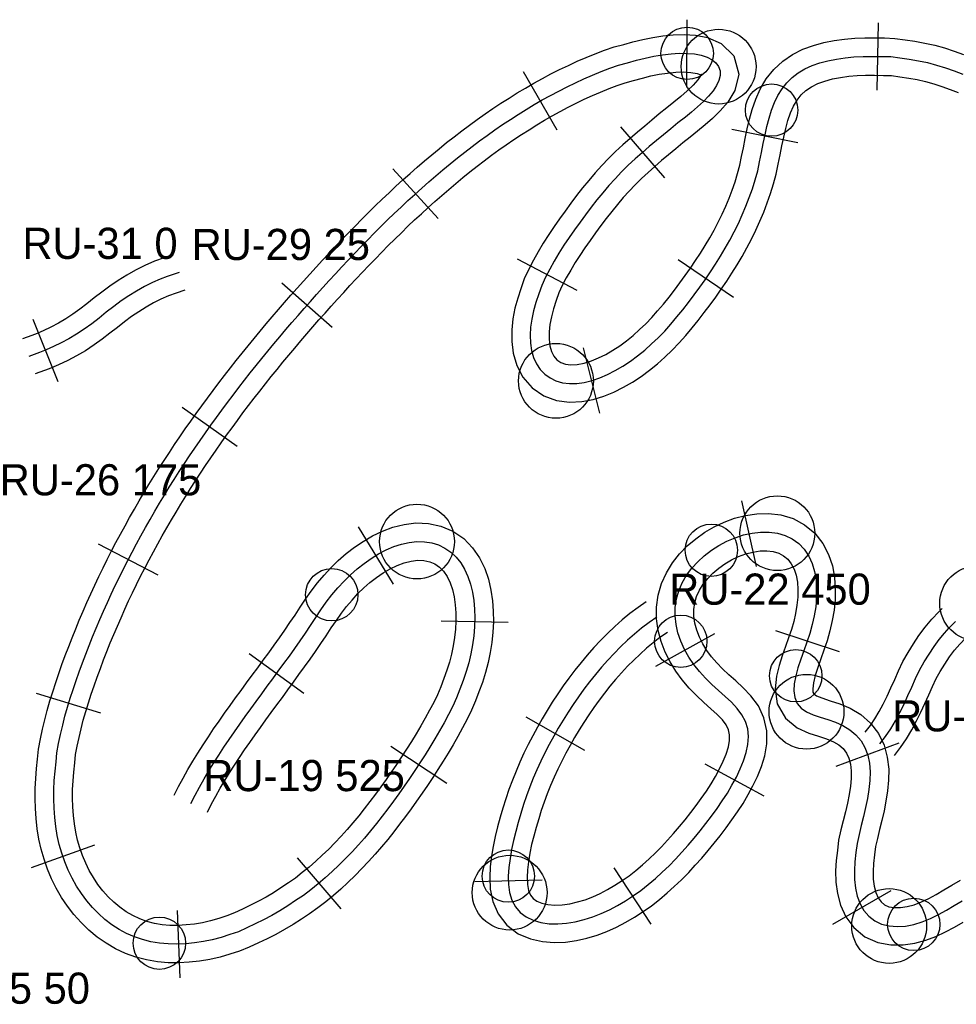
# Model space of a CAD drawing. Header units: millimetres. Extents: x 0 to 1548, y -121 to 1849.
# Tile 5 of 22: x 279 to 429, y 731 to 890. Entities that reach past the tile are written whole.
import ezdxf

# ---------------------------------------------------------------- set-up
doc = ezdxf.new("R2010")
doc.units = ezdxf.units.MM
for name, color, linetype in [('BEND_TIGHT', 4, 'Continuous'), ('CUT_25', 2, 'Continuous'), ('JOINT', 6, 'Continuous'), ('NEON_LOGO', 1, 'Continuous'), ('NOTES', 7, 'Continuous'), ('TUBE_6MM', 9, 'Continuous')]:
    doc.layers.add(name, color=color, linetype=linetype)

msp = doc.modelspace()

# ---------------------------------------------------------------- linework, layer by layer
at = {"layer": 'BEND_TIGHT'}
for centre in [(386.19, 884.1), (399.74, 874.99), (390.07, 804.35), (329.18, 797.21), (385.17, 789.75), (403.61, 784.2), (357.5, 752.05), (422.55, 744.31), (301.52, 741.29)]:
    msp.add_circle(centre, 4.2, dxfattribs=at)
at = {"layer": 'CUT_25'}
for p, q in [((386.14, 878.7), (386.18, 889.5)), ((416.65, 878.19), (416.87, 888.99)), ((365.35, 871.77), (359.95, 881.12)), ((375.5, 872.29), (382.53, 864.1)), ((403.94, 869.75), (393.36, 871.9)), ((346.23, 857.57), (339, 865.59)), ((358.91, 851.1), (368.49, 846.1)), ((393.65, 844.9), (384.73, 850.98)), ((329.24, 840.09), (321.15, 847.24)), ((281.21, 841.45), (285.21, 831.42)), ((372.17, 826.36), (369.58, 836.84)), ((313.99, 821.03), (305.18, 827.28)), ((397.31, 801.74), (394.95, 812.28)), ((339.09, 798.91), (333.44, 808.11)), ((301.31, 800.37), (291.73, 805.35)), ((346.71, 793.05), (357.5, 792.82)), ((390.55, 790.95), (381.13, 785.67)), ((400.34, 791.47), (410.6, 788.1)), ((324.67, 781.34), (315.95, 787.72)), ((292.15, 778.21), (281.82, 781.36)), ((360.33, 777.6), (369.72, 772.26)), ((338.63, 772.93), (347.65, 766.99)), ((410.07, 769.68), (420.2, 773.42)), ((398.57, 764.9), (389.07, 770.03)), ((291.14, 757), (280.96, 753.39)), ((323.6, 755.01), (330.61, 746.8)), ((380.41, 744.34), (374.47, 753.36)), ((352.12, 751.21), (362.92, 751.44)), ((409.56, 744.35), (418.93, 749.73)), ((304.35, 746.53), (304.79, 735.74))]:
    msp.add_line(p, q, dxfattribs=at)
at = {"layer": 'JOINT'}
for centre in [(391.24, 881.97), (365.14, 831.54), (400.66, 807.09), (342.85, 805.75), (432.71, 795.82), (405.34, 778.43), (357.71, 749.4), (418.6, 744.05)]:
    msp.add_circle(centre, 6, dxfattribs=at)
at = {"layer": 'NEON_LOGO'}
for points in [[(306.57, 763.69), (307.25, 765.02), (307.96, 766.34), (308.7, 767.65), (309.46, 768.94), (310.25, 770.22), (311.05, 771.49), (311.88, 772.74), (312.71, 773.98), (313.56, 775.22), (314.42, 776.45), (315.29, 777.67), (316.17, 778.89), (317.06, 780.1), (317.94, 781.31), (318.83, 782.52), (319.72, 783.73), (320.6, 784.94), (321.49, 786.15), (322.37, 787.37), (323.24, 788.59), (324.1, 789.82), (324.95, 791.05), (325.78, 792.3), (326.6, 793.55), (327.44, 794.79), (328.29, 796.01), (329.18, 797.21), (330.17, 798.3), (331.15, 799.39), (332.17, 800.42), (333.24, 801.39), (334.37, 802.24), (335.52, 803.05), (336.7, 803.78), (337.91, 804.41), (339.14, 804.94), (340.38, 805.34), (341.62, 805.62), (342.85, 805.75), (344.05, 805.72), (345.21, 805.55), (346.31, 805.21), (347.34, 804.71), (348.28, 804.06), (349.12, 803.26), (349.86, 802.33), (350.49, 801.29), (351.01, 800.15), (351.43, 798.92), (351.74, 797.63), (351.95, 796.28), (352.08, 794.9), (352.12, 793.49), (352.09, 792.06), (351.96, 790.63), (351.76, 789.18), (351.49, 787.74), (351.18, 786.3), (350.76, 784.88), (350.28, 783.47), (349.74, 782.08), (349.21, 780.68), (348.59, 779.32), (347.91, 777.98), (347.2, 776.66), (346.46, 775.35), (345.71, 774.06), (344.93, 772.77), (344.14, 771.5), (343.33, 770.24), (342.5, 768.99), (341.66, 767.74), (340.81, 766.51), (339.95, 765.28), (339.08, 764.06), (338.18, 762.85), (337.28, 761.66), (336.35, 760.48), (335.4, 759.32), (334.43, 758.17), (333.44, 757.05), (332.43, 755.94), (331.39, 754.86), (330.32, 753.8), (329.23, 752.77), (328.12, 751.77), (326.98, 750.8), (325.81, 749.85), (324.62, 748.94), (323.37, 748.12), (322.12, 747.29), (320.86, 746.49), (319.57, 745.74), (318.24, 745.06), (316.91, 744.39), (315.55, 743.77), (314.21, 743.13), (312.81, 742.67), (311.41, 742.22), (310, 741.84), (308.58, 741.54), (307.16, 741.33), (305.74, 741.18), (304.32, 741.13), (302.91, 741.16), (301.52, 741.29), (300.16, 741.52), (298.82, 741.86), (297.52, 742.3), (296.26, 742.85), (295.05, 743.5), (293.89, 744.25), (292.79, 745.09), (291.75, 746.03), (290.77, 747.03), (289.86, 748.11), (289.02, 749.25), (288.23, 750.45), (287.53, 751.7), (286.9, 753), (286.35, 754.34), (285.86, 755.72), (285.47, 757.12), (285.15, 758.56), (284.91, 760.01), (284.76, 761.48), (284.66, 762.95), (284.61, 764.43), (284.59, 765.92), (284.67, 767.41), (284.79, 768.89), (284.95, 770.37), (285.08, 771.86), (285.36, 773.33), (285.67, 774.8), (286.02, 776.26), (286.38, 777.71), (286.79, 779.16), (287.23, 780.59), (287.69, 782.02), (288.17, 783.44), (288.67, 784.85), (289.18, 786.26), (289.71, 787.67), (290.25, 789.07), (290.81, 790.46), (291.38, 791.84), (291.97, 793.23), (292.57, 794.6), (293.18, 795.97), (293.81, 797.33), (294.45, 798.69), (295.1, 800.04), (295.77, 801.38), (296.45, 802.72), (297.14, 804.05), (297.84, 805.38), (298.56, 806.69), (299.29, 808.01), (300.03, 809.31), (300.78, 810.61), (301.55, 811.9), (302.32, 813.18), (303.11, 814.46), (303.91, 815.73), (304.71, 816.99), (305.53, 818.25), (306.36, 819.5), (307.2, 820.74), (308.05, 821.98), (308.91, 823.21), (309.78, 824.43), (310.66, 825.65), (311.54, 826.86), (312.44, 828.06), (313.34, 829.26), (314.25, 830.45), (315.17, 831.64), (316.1, 832.81), (317.03, 833.99), (317.98, 835.15), (318.93, 836.32), (319.88, 837.47), (320.85, 838.62), (321.82, 839.77), (322.79, 840.9), (323.77, 842.04), (324.76, 843.17), (325.75, 844.29), (326.75, 845.41), (327.76, 846.53), (328.77, 847.63), (329.78, 848.74), (330.8, 849.84), (331.83, 850.93), (332.86, 852.02), (333.9, 853.1), (334.95, 854.18), (336, 855.24), (337.06, 856.3), (338.13, 857.36), (339.21, 858.4), (340.3, 859.43), (341.39, 860.46), (342.5, 861.47), (343.61, 862.48), (344.73, 863.47), (345.87, 864.45), (347.01, 865.42), (348.17, 866.38), (349.34, 867.32), (350.51, 868.25), (351.7, 869.16), (352.9, 870.06), (354.12, 870.94), (355.34, 871.81), (356.58, 872.66), (357.83, 873.49), (359.09, 874.3), (360.36, 875.09), (361.65, 875.87), (362.95, 876.62), (364.26, 877.34), (365.58, 878.05), (366.92, 878.73), (368.27, 879.39), (369.63, 880.02), (371.01, 880.6), (372.39, 881.17), (373.79, 881.71), (375.2, 882.22), (376.63, 882.59), (378.05, 882.99), (379.46, 883.35), (380.87, 883.65), (382.25, 883.87), (383.61, 884.03), (384.93, 884.11), (386.19, 884.1), (387.37, 884), (388.44, 883.8), (389.39, 883.49), (390.19, 883.08), (390.81, 882.57), (391.24, 881.97), (391.46, 881.28), (391.48, 880.54), (391.29, 879.76), (390.91, 878.94), (390.35, 878.1), (389.64, 877.25), (388.8, 876.4), (387.87, 875.54), (386.87, 874.68), (385.91, 873.87), (384.72, 872.95), (383.56, 872.01), (382.41, 871.05), (381.25, 870.09), (380.1, 869.13), (378.96, 868.15), (377.84, 867.15), (376.75, 866.13), (375.68, 865.07), (374.65, 863.98), (373.64, 862.87), (372.67, 861.73), (371.72, 860.57), (370.79, 859.39), (369.88, 858.2), (369, 856.99), (368.14, 855.76), (367.28, 854.53), (366.43, 853.29), (365.61, 852.04), (364.88, 850.75), (364.15, 849.46), (363.47, 848.16), (362.85, 846.83), (362.39, 845.48), (361.93, 844.14), (361.55, 842.8), (361.26, 841.46), (361.07, 840.14), (361, 838.85), (361.05, 837.59), (361.24, 836.4), (361.56, 835.29), (362.02, 834.27), (362.62, 833.38), (363.34, 832.61), (364.19, 832), (365.14, 831.54), (366.18, 831.24), (367.3, 831.11), (368.48, 831.13), (369.69, 831.3), (370.93, 831.61), (372.17, 832.04), (373.42, 832.57), (374.66, 833.2), (375.88, 833.91), (377.08, 834.69), (378.24, 835.55), (379.38, 836.48), (380.48, 837.46), (381.56, 838.46), (382.59, 839.54), (383.59, 840.66), (384.56, 841.8), (385.51, 842.95), (386.43, 844.14), (387.33, 845.34), (388.21, 846.55), (389.08, 847.77), (389.92, 849.01), (390.75, 850.27), (391.54, 851.54), (392.31, 852.83), (393.04, 854.13), (393.75, 855.46), (394.41, 856.8), (395.04, 858.17), (395.62, 859.55), (396.16, 860.95), (396.66, 862.36), (397.11, 863.79), (397.51, 865.24), (397.82, 866.7), (398.13, 868.17), (398.4, 869.62), (398.68, 871), (398.99, 872.37), (399.34, 873.71), (399.74, 874.99), (400.21, 876.21), (400.76, 877.36), (401.41, 878.41), (402.17, 879.37), (403.04, 880.22), (404.01, 880.96), (405.08, 881.6), (406.24, 882.13), (407.48, 882.56), (408.78, 882.9), (410.14, 883.17), (411.53, 883.37), (412.95, 883.54), (414.41, 883.59), (415.88, 883.61), (417.36, 883.58), (418.85, 883.57), (420.33, 883.36), (421.81, 883.16), (423.28, 882.91), (424.75, 882.61), (426.19, 882.22), (427.62, 881.78), (429.03, 881.27), (430.44, 880.75)], [(304.69, 848.93), (302.79, 848.31), (301.65, 847.88), (300.4, 847.33), (299.13, 846.67), (297.87, 845.96), (296.62, 845.17), (295.39, 844.36), (294.19, 843.47), (293.01, 842.55), (291.84, 841.62), (290.66, 840.71), (289.46, 839.84), (288.24, 839.02), (286.99, 838.3), (285.76, 837.63), (284.54, 837.03), (283.36, 836.5), (282.31, 836.08), (280.58, 835.46)], [(381.31, 793.61), (380.07, 792.76), (378.88, 791.85), (377.72, 790.9), (376.6, 789.9), (375.51, 788.87), (374.46, 787.8), (373.44, 786.71), (372.44, 785.58), (371.48, 784.43), (370.55, 783.26), (369.64, 782.06), (368.76, 780.85), (367.91, 779.61), (367.09, 778.36), (366.29, 777.09), (365.52, 775.8), (364.78, 774.5), (364.06, 773.18), (363.38, 771.84), (362.72, 770.5), (362.1, 769.13), (361.51, 767.75), (360.95, 766.36), (360.43, 764.95), (359.94, 763.54), (359.51, 762.1), (359.08, 760.67), (358.68, 759.22), (358.32, 757.78), (358.03, 756.33), (357.78, 754.88), (357.59, 753.45), (357.5, 752.05), (357.53, 750.69), (357.71, 749.4), (358.08, 748.21), (358.65, 747.15), (359.42, 746.24), (360.38, 745.52), (361.49, 744.97), (362.73, 744.61), (364.05, 744.42), (365.43, 744.39), (366.83, 744.49), (368.24, 744.72), (369.65, 745.07), (371.04, 745.51), (372.4, 746.04), (373.74, 746.64), (375.04, 747.35), (376.32, 748.11), (377.56, 748.93), (378.78, 749.77), (379.95, 750.7), (381.09, 751.67), (382.19, 752.68), (383.3, 753.69), (384.34, 754.77), (385.35, 755.88), (386.34, 757.01), (387.31, 758.15), (388.26, 759.31), (389.2, 760.48), (390.12, 761.67), (390.98, 762.89), (391.83, 764.12), (392.66, 765.37), (393.38, 766.66), (394.08, 767.95), (394.71, 769.26), (395.25, 770.57), (395.68, 771.89), (395.95, 773.19), (396.04, 774.47), (395.91, 775.7), (395.56, 776.86), (394.98, 777.96), (394.21, 778.98), (393.29, 779.95), (392.28, 780.88), (391.22, 781.82), (390.16, 782.78), (389.13, 783.8), (388.16, 784.87), (387.27, 786), (386.46, 787.2), (385.76, 788.45), (385.17, 789.75), (384.72, 791.08), (384.41, 792.44), (384.25, 793.82), (384.28, 795.19), (384.48, 796.54), (384.86, 797.86), (385.4, 799.12), (386.1, 800.33), (386.93, 801.46), (387.88, 802.51), (388.94, 803.48), (390.07, 804.35), (391.28, 805.13), (392.55, 805.8), (393.87, 806.36), (395.22, 806.81), (396.6, 807.11), (397.97, 807.27), (399.34, 807.27), (400.66, 807.09), (401.91, 806.73), (403.06, 806.17), (404.09, 805.42), (404.97, 804.5), (405.69, 803.42), (406.24, 802.22), (406.63, 800.93), (406.87, 799.56), (406.97, 798.16), (406.94, 796.72), (406.81, 795.28), (406.57, 793.84), (406.26, 792.41), (405.86, 790.99), (405.4, 789.59), (404.91, 788.21), (404.42, 786.85), (403.97, 785.5), (403.61, 784.2), (403.37, 782.94), (403.31, 781.77), (403.46, 780.7), (403.85, 779.78), (404.48, 779.03), (405.34, 778.43), (406.38, 777.96), (407.54, 777.57), (408.76, 777.18), (410, 776.75), (411.19, 776.21), (412.29, 775.55), (413.27, 774.73), (414.09, 773.77), (414.72, 772.67), (415.17, 771.46), (415.44, 770.16), (415.54, 768.79), (415.5, 767.39), (415.35, 765.96), (415.12, 764.53), (414.82, 763.08), (414.5, 761.64), (414.13, 760.19), (413.78, 758.74), (413.44, 757.29), (413.27, 755.83), (413.1, 754.37), (413.01, 752.93), (413.03, 751.51), (413.18, 750.13), (413.47, 748.82), (413.92, 747.61), (414.54, 746.52), (415.34, 745.6), (416.3, 744.87), (417.39, 744.35), (418.6, 744.05), (419.88, 743.95), (421.21, 744.04), (422.55, 744.31), (423.89, 744.72), (425.22, 745.25), (426.52, 745.88), (427.8, 746.58), (429.05, 747.33), (430.3, 748.08)], [(417.08, 773.28), (418.01, 774.46), (418.85, 775.7), (419.62, 776.98), (420.32, 778.31), (420.98, 779.66), (421.61, 781.02), (422.23, 782.39), (422.84, 783.75), (423.48, 785.11), (424.21, 786.42), (425, 787.67), (425.8, 788.89), (426.63, 790.02), (427.46, 791.04), (428.23, 791.88), (429.26, 792.94)]]:
    msp.add_lwpolyline(points, dxfattribs=at)
at = {"layer": 'TUBE_6MM'}
for points in [[(303.9, 765.05), (304.59, 766.42), (305.34, 767.79), (306.1, 769.15), (306.89, 770.49), (307.71, 771.81), (308.53, 773.11), (309.38, 774.4), (310.23, 775.67), (311.1, 776.93), (311.97, 778.18), (312.86, 779.42), (313.74, 780.65), (314.63, 781.87), (315.52, 783.08), (316.41, 784.29), (317.3, 785.5), (318.18, 786.71), (319.06, 787.91), (319.93, 789.11), (320.79, 790.32), (321.63, 791.53), (322.46, 792.74), (323.28, 793.96), (324.11, 795.21), (324.97, 796.49), (325.87, 797.78), (326.88, 799.13), (327.98, 800.35), (329.04, 801.52), (330.22, 802.7), (331.5, 803.83), (332.85, 804.84), (334.24, 805.78), (335.72, 806.65), (337.3, 807.41), (338.99, 808.04), (340.77, 808.5), (342.69, 808.74), (344.69, 808.66), (346.68, 808.23), (348.6, 807.43), (350.34, 806.23), (351.76, 804.76), (352.87, 803.15), (353.71, 801.45), (354.32, 799.7), (354.72, 797.96), (354.97, 796.25), (355.09, 794.55), (355.1, 792.88), (355.02, 791.2), (354.84, 789.54), (354.57, 787.92), (354.25, 786.33), (353.84, 784.72), (353.34, 783.14), (352.79, 781.65), (352.23, 780.19), (351.6, 778.69), (350.89, 777.22), (350.16, 775.83), (349.41, 774.46), (348.63, 773.12), (347.84, 771.79), (347.03, 770.48), (346.21, 769.18), (345.37, 767.89), (344.52, 766.62), (343.66, 765.36), (342.79, 764.1), (341.9, 762.85), (340.99, 761.6), (340.06, 760.37), (339.12, 759.15), (338.15, 757.94), (337.15, 756.74), (336.13, 755.56), (335.08, 754.4), (334.01, 753.26), (332.91, 752.14), (331.78, 751.05), (330.62, 749.98), (329.43, 748.94), (328.21, 747.94), (326.94, 746.94), (325.61, 746.01), (324.32, 745.14), (323, 744.3), (321.62, 743.46), (320.2, 742.69), (318.79, 741.98), (317.4, 741.32), (315.94, 740.63), (314.36, 740.03), (312.82, 739.52), (311.26, 739.07), (309.63, 738.69), (307.97, 738.41), (306.31, 738.23), (304.63, 738.14), (302.92, 738.16), (301.2, 738.31), (299.47, 738.6), (297.76, 739.05), (296.1, 739.65), (294.49, 740.39), (292.97, 741.27), (291.53, 742.28), (290.19, 743.4), (288.95, 744.6), (287.82, 745.88), (286.78, 747.23), (285.84, 748.64), (284.99, 750.11), (284.24, 751.62), (283.59, 753.16), (283.02, 754.75), (282.56, 756.37), (282.2, 758.01), (281.94, 759.66), (281.77, 761.29), (281.66, 762.89), (281.61, 764.49), (281.6, 766.11), (281.68, 767.74), (281.82, 769.32), (281.98, 770.83), (282.14, 772.44), (282.45, 774.09), (282.79, 775.62), (283.15, 777.13), (283.53, 778.65), (283.96, 780.16), (284.42, 781.64), (284.89, 783.11), (285.39, 784.57), (285.9, 786.02), (286.43, 787.46), (286.97, 788.89), (287.52, 790.32), (288.1, 791.74), (288.68, 793.15), (289.28, 794.56), (289.89, 795.96), (290.52, 797.36), (291.16, 798.75), (291.81, 800.13), (292.48, 801.51), (293.16, 802.87), (293.85, 804.24), (294.56, 805.59), (295.28, 806.94), (296.01, 808.28), (296.75, 809.62), (297.51, 810.94), (298.28, 812.26), (299.05, 813.58), (299.85, 814.88), (300.65, 816.18), (301.46, 817.47), (302.28, 818.76), (303.12, 820.03), (303.96, 821.3), (304.81, 822.57), (305.68, 823.82), (306.55, 825.07), (307.43, 826.31), (308.32, 827.54), (309.23, 828.77), (310.13, 829.99), (311.05, 831.2), (311.98, 832.41), (312.91, 833.61), (313.85, 834.8), (314.8, 835.99), (315.75, 837.17), (316.71, 838.35), (317.68, 839.51), (318.66, 840.68), (319.64, 841.83), (320.62, 842.98), (321.62, 844.13), (322.62, 845.27), (323.62, 846.4), (324.63, 847.53), (325.64, 848.66), (326.66, 849.78), (327.69, 850.89), (328.72, 852), (329.76, 853.11), (330.8, 854.21), (331.86, 855.31), (332.92, 856.39), (333.99, 857.48), (335.07, 858.55), (336.15, 859.62), (337.25, 860.68), (338.36, 861.73), (339.47, 862.77), (340.6, 863.8), (341.74, 864.82), (342.88, 865.84), (344.04, 866.84), (345.21, 867.82), (346.4, 868.8), (347.59, 869.77), (348.8, 870.72), (350.02, 871.65), (351.25, 872.57), (352.5, 873.48), (353.76, 874.37), (355.03, 875.24), (356.32, 876.09), (357.62, 876.93), (358.94, 877.74), (360.27, 878.53), (361.61, 879.31), (362.97, 880.06), (364.34, 880.79), (365.73, 881.49), (367.13, 882.17), (368.57, 882.83), (370.01, 883.43), (371.44, 884.02), (372.91, 884.59), (374.49, 885.13), (376.03, 885.54), (377.5, 885.95), (379.06, 886.33), (380.67, 886.66), (382.31, 886.9), (383.97, 887.05), (385.7, 887.1), (387.52, 887), (389.48, 886.62), (391.62, 885.7), (393.66, 883.72), (394.48, 880.74), (393.84, 878.12), (392.71, 876.26), (391.48, 874.85), (390.27, 873.67), (389.06, 872.61), (387.86, 871.59), (386.65, 870.64), (385.51, 869.73), (384.37, 868.78), (383.22, 867.83), (382.09, 866.88), (380.99, 865.93), (379.91, 864.98), (378.88, 864.01), (377.87, 863.02), (376.89, 861.99), (375.94, 860.94), (375.01, 859.85), (374.1, 858.74), (373.21, 857.61), (372.33, 856.46), (371.47, 855.29), (370.63, 854.09), (369.78, 852.88), (368.96, 851.67), (368.2, 850.53), (367.51, 849.31), (366.8, 848.05), (366.16, 846.83), (365.62, 845.68), (365.2, 844.42), (364.75, 843.08), (364.41, 841.83), (364.17, 840.59), (364.04, 839.38), (364.03, 838.22), (364.15, 837.16), (364.42, 836.25), (364.82, 835.48), (365.3, 834.89), (365.9, 834.5), (366.67, 834.22), (367.54, 834.11), (368.56, 834.17), (369.67, 834.39), (370.82, 834.74), (371.98, 835.22), (373.14, 835.79), (374.29, 836.46), (375.4, 837.18), (376.47, 837.98), (377.52, 838.84), (378.57, 839.78), (379.57, 840.71), (380.5, 841.71), (381.45, 842.77), (382.38, 843.87), (383.28, 844.97), (384.16, 846.11), (385.03, 847.28), (385.89, 848.46), (386.72, 849.64), (387.54, 850.84), (388.32, 852.05), (389.08, 853.27), (389.81, 854.5), (390.5, 855.74), (391.16, 857), (391.78, 858.27), (392.37, 859.55), (392.91, 860.85), (393.41, 862.16), (393.87, 863.49), (394.28, 864.82), (394.64, 866.14), (394.93, 867.52), (395.23, 868.95), (395.51, 870.43), (395.82, 871.96), (396.19, 873.52), (396.63, 875.11), (397.19, 876.73), (397.92, 878.37), (398.87, 880), (400.08, 881.52), (401.52, 882.84), (403.1, 883.91), (404.77, 884.75), (406.45, 885.38), (408.14, 885.83), (409.8, 886.15), (411.42, 886.38), (413.07, 886.54), (414.71, 886.59), (416.28, 886.6), (417.85, 886.57), (419.52, 886.5), (421.16, 886.28), (422.72, 886.05), (424.3, 885.76), (425.9, 885.41), (427.48, 884.96), (429.02, 884.46), (430.51, 883.92)], [(309.24, 762.32), (309.91, 763.63), (310.59, 764.89), (311.3, 766.15), (312.03, 767.39), (312.79, 768.63), (313.57, 769.86), (314.38, 771.08), (315.19, 772.3), (316.03, 773.51), (316.87, 774.72), (317.73, 775.92), (318.6, 777.13), (319.48, 778.33), (320.36, 779.53), (321.25, 780.74), (322.14, 781.95), (323.03, 783.17), (323.92, 784.39), (324.8, 785.62), (325.69, 786.86), (326.56, 788.11), (327.43, 789.37), (328.28, 790.64), (329.1, 791.89), (329.92, 793.1), (330.73, 794.27), (331.52, 795.32), (332.43, 796.33), (333.38, 797.39), (334.33, 798.33), (335.29, 799.18), (336.34, 799.96), (337.44, 800.71), (338.54, 801.35), (339.66, 801.9), (340.78, 802.32), (341.9, 802.61), (342.96, 802.75), (343.94, 802.71), (344.89, 802.51), (345.73, 802.16), (346.45, 801.66), (347.11, 800.97), (347.69, 800.12), (348.18, 799.13), (348.55, 798.05), (348.82, 796.87), (349, 795.61), (349.09, 794.31), (349.1, 792.99), (349.04, 791.67), (348.89, 790.35), (348.67, 789.01), (348.4, 787.66), (348.07, 786.37), (347.66, 785.09), (347.18, 783.76), (346.66, 782.43), (346.13, 781.16), (345.53, 779.93), (344.87, 778.67), (344.18, 777.4), (343.45, 776.15), (342.71, 774.9), (341.95, 773.66), (341.16, 772.42), (340.36, 771.19), (339.55, 769.97), (338.72, 768.75), (337.88, 767.55), (337.03, 766.36), (336.17, 765.18), (335.29, 764.01), (334.4, 762.86), (333.5, 761.73), (332.58, 760.62), (331.63, 759.53), (330.67, 758.47), (329.69, 757.42), (328.68, 756.4), (327.66, 755.41), (326.61, 754.45), (325.54, 753.51), (324.45, 752.61), (323.36, 751.75), (322.23, 750.96), (321.03, 750.16), (319.83, 749.39), (318.64, 748.67), (317.42, 748.01), (316.15, 747.37), (314.84, 746.74), (313.58, 746.15), (312.36, 745.68), (311.06, 745.26), (309.74, 744.88), (308.45, 744.58), (307.14, 744.36), (305.82, 744.21), (304.51, 744.14), (303.22, 744.15), (301.95, 744.26), (300.73, 744.47), (299.53, 744.78), (298.38, 745.2), (297.26, 745.72), (296.19, 746.33), (295.17, 747.05), (294.21, 747.85), (293.3, 748.74), (292.45, 749.7), (291.65, 750.73), (290.93, 751.81), (290.28, 752.94), (289.7, 754.11), (289.18, 755.34), (288.74, 756.58), (288.38, 757.84), (288.1, 759.13), (287.88, 760.45), (287.74, 761.8), (287.65, 763.19), (287.61, 764.59), (287.6, 765.97), (287.67, 767.33), (287.79, 768.74), (287.95, 770.21), (288.08, 771.59), (288.33, 772.89), (288.63, 774.28), (288.97, 775.7), (289.32, 777.09), (289.71, 778.45), (290.14, 779.84), (290.59, 781.23), (291.06, 782.61), (291.54, 783.99), (292.05, 785.37), (292.57, 786.74), (293.1, 788.11), (293.65, 789.47), (294.21, 790.83), (294.79, 792.19), (295.38, 793.53), (295.98, 794.87), (296.59, 796.21), (297.22, 797.54), (297.87, 798.86), (298.52, 800.18), (299.19, 801.49), (299.87, 802.8), (300.56, 804.09), (301.26, 805.39), (301.98, 806.67), (302.71, 807.95), (303.45, 809.23), (304.2, 810.49), (304.96, 811.75), (305.74, 813.01), (306.52, 814.26), (307.32, 815.5), (308.13, 816.73), (308.94, 817.96), (309.77, 819.18), (310.61, 820.4), (311.45, 821.61), (312.31, 822.81), (313.18, 824.01), (314.05, 825.2), (314.93, 826.39), (315.83, 827.57), (316.73, 828.74), (317.63, 829.91), (318.55, 831.08), (319.47, 832.23), (320.41, 833.38), (321.34, 834.53), (322.29, 835.67), (323.24, 836.81), (324.2, 837.94), (325.17, 839.07), (326.14, 840.19), (327.12, 841.31), (328.1, 842.42), (329.09, 843.53), (330.09, 844.63), (331.09, 845.73), (332.09, 846.82), (333.1, 847.91), (334.12, 848.99), (335.14, 850.06), (336.17, 851.13), (337.2, 852.19), (338.24, 853.24), (339.29, 854.28), (340.34, 855.32), (341.4, 856.34), (342.47, 857.36), (343.55, 858.36), (344.63, 859.36), (345.73, 860.34), (346.83, 861.31), (347.94, 862.27), (349.06, 863.22), (350.19, 864.15), (351.33, 865.07), (352.48, 865.98), (353.64, 866.87), (354.81, 867.74), (355.99, 868.6), (357.18, 869.44), (358.39, 870.26), (359.6, 871.06), (360.82, 871.85), (362.06, 872.61), (363.3, 873.36), (364.56, 874.08), (365.83, 874.78), (367.11, 875.46), (368.4, 876.11), (369.69, 876.74), (370.98, 877.33), (372.31, 877.89), (373.66, 878.44), (374.98, 878.95), (376.24, 879.39), (377.6, 879.75), (379.01, 880.14), (380.37, 880.47), (381.7, 880.75), (383.03, 880.94), (384.35, 881.07), (385.62, 881.11), (386.79, 881.04), (387.77, 880.87), (388.4, 880.64), (388.53, 880.61), (388.48, 880.76), (388.33, 880.51), (387.89, 879.83), (387.14, 878.99), (386.2, 878.08), (385.15, 877.16), (384.07, 876.24), (382.91, 875.34), (381.71, 874.37), (380.54, 873.4), (379.38, 872.44), (378.21, 871.46), (377.04, 870.45), (375.87, 869.41), (374.72, 868.34), (373.59, 867.22), (372.5, 866.08), (371.44, 864.91), (370.41, 863.71), (369.42, 862.5), (368.46, 861.28), (367.52, 860.04), (366.6, 858.79), (365.72, 857.54), (364.85, 856.29), (363.98, 855.02), (363.08, 853.66), (362.29, 852.27), (361.53, 850.92), (360.78, 849.48), (360.05, 847.91), (359.51, 846.33), (359.01, 844.82), (358.56, 843.18), (358.23, 841.48), (358.05, 839.71), (358.04, 837.87), (358.28, 835.96), (358.86, 833.99), (359.85, 832.12), (361.3, 830.42), (363.18, 829.15), (365.22, 828.4), (367.31, 828.12), (369.29, 828.22), (371.12, 828.57), (372.83, 829.09), (374.45, 829.75), (375.98, 830.51), (377.42, 831.34), (378.82, 832.25), (380.17, 833.25), (381.43, 834.29), (382.62, 835.35), (383.81, 836.47), (384.93, 837.66), (385.98, 838.84), (386.99, 840.03), (387.98, 841.24), (388.94, 842.49), (389.86, 843.72), (390.77, 844.97), (391.66, 846.23), (392.53, 847.52), (393.38, 848.83), (394.21, 850.16), (395.01, 851.51), (395.78, 852.88), (396.51, 854.28), (397.21, 855.71), (397.87, 857.15), (398.48, 858.62), (399.05, 860.11), (399.57, 861.62), (400.05, 863.15), (400.47, 864.73), (400.8, 866.29), (401.12, 867.79), (401.39, 869.26), (401.68, 870.67), (402, 872.03), (402.36, 873.33), (402.78, 874.54), (403.26, 875.64), (403.82, 876.61), (404.47, 877.43), (405.24, 878.13), (406.14, 878.74), (407.16, 879.25), (408.28, 879.66), (409.49, 879.99), (410.78, 880.23), (412.13, 880.42), (413.46, 880.55), (414.82, 880.59), (416.25, 880.6), (417.67, 880.57), (418.99, 880.52), (420.33, 880.34), (421.74, 880.13), (423.11, 879.88), (424.44, 879.59), (425.74, 879.22), (427.06, 878.79), (428.39, 878.31), (429.68, 877.81)], [(303.75, 851.78), (302.28, 851.3), (300.75, 850.74), (299.2, 850.07), (297.71, 849.32), (296.29, 848.51), (294.93, 847.65), (293.59, 846.76), (292.3, 845.79), (291.08, 844.85), (289.91, 843.92), (288.78, 843.05), (287.65, 842.24), (286.52, 841.49), (285.34, 840.82), (284.11, 840.16), (282.88, 839.57), (281.63, 839.04), (280.31, 838.55), (279.58, 838.29)], [(305.62, 846.08), (304.24, 845.63), (302.96, 845.16), (301.75, 844.64), (300.56, 844.04), (299.38, 843.36), (298.2, 842.62), (297.05, 841.85), (295.94, 841.02), (294.78, 840.12), (293.6, 839.19), (292.36, 838.23), (291.05, 837.3), (289.67, 836.38), (288.25, 835.57), (286.83, 834.81), (285.36, 834.11), (283.85, 833.46), (282.36, 832.91), (281.59, 832.64)], [(383.01, 791.15), (381.83, 790.33), (380.74, 789.5), (379.67, 788.62), (378.63, 787.7), (377.61, 786.73), (376.62, 785.73), (375.66, 784.69), (374.72, 783.63), (373.81, 782.53), (372.92, 781.42), (372.05, 780.28), (371.21, 779.12), (370.4, 777.93), (369.61, 776.73), (368.85, 775.52), (368.11, 774.29), (367.4, 773.04), (366.72, 771.78), (366.06, 770.5), (365.44, 769.21), (364.84, 767.91), (364.28, 766.6), (363.75, 765.28), (363.25, 763.94), (362.79, 762.61), (362.38, 761.24), (361.96, 759.83), (361.58, 758.45), (361.24, 757.11), (360.97, 755.74), (360.74, 754.37), (360.57, 753.06), (360.51, 751.82), (360.56, 750.7), (360.74, 749.75), (361.06, 749), (361.47, 748.44), (362.05, 748.03), (362.87, 747.7), (363.86, 747.48), (364.96, 747.4), (366.14, 747.45), (367.36, 747.62), (368.59, 747.9), (369.82, 748.27), (371.06, 748.74), (372.26, 749.26), (373.43, 749.88), (374.6, 750.58), (375.77, 751.34), (376.9, 752.12), (377.96, 752.94), (379.01, 753.84), (380.08, 754.82), (381.13, 755.77), (382.07, 756.75), (383.04, 757.8), (384, 758.89), (384.94, 759.99), (385.86, 761.11), (386.77, 762.25), (387.64, 763.37), (388.46, 764.52), (389.29, 765.71), (390.05, 766.85), (390.72, 768.04), (391.39, 769.27), (391.97, 770.48), (392.45, 771.65), (392.8, 772.78), (392.99, 773.82), (393, 774.73), (392.83, 775.55), (392.46, 776.32), (391.86, 777.11), (391, 777.98), (389.97, 778.92), (388.84, 779.93), (387.67, 781.03), (386.5, 782.22), (385.4, 783.53), (384.37, 784.93), (383.46, 786.42), (382.67, 788.01), (382.02, 789.69), (381.55, 791.46), (381.29, 793.32), (381.28, 795.23), (381.54, 797.16), (382.09, 799.01), (382.87, 800.74), (383.84, 802.32), (384.97, 803.76), (386.21, 805.05), (387.56, 806.2), (389, 807.23), (390.52, 808.12), (392.11, 808.87), (393.78, 809.49), (395.53, 809.95), (397.35, 810.22), (399.24, 810.27), (401.21, 810.04), (403.18, 809.44), (405.03, 808.44), (406.65, 807.09), (407.94, 805.46), (408.87, 803.67), (409.49, 801.83), (409.84, 799.98), (409.96, 798.18), (409.92, 796.42), (409.75, 794.72), (409.47, 793.06), (409.1, 791.43), (408.64, 789.84), (408.14, 788.33), (407.62, 786.9), (407.15, 785.54), (406.74, 784.25), (406.45, 783.08), (406.33, 782.1), (406.35, 781.55), (406.5, 781.29), (406.92, 780.99), (407.82, 780.64), (409.14, 780.21), (410.68, 779.69), (412.33, 778.99), (414.04, 777.99), (415.61, 776.6), (416.88, 774.93), (417.78, 773.06), (418.3, 771.13), (418.52, 769.24), (418.5, 767.43), (418.34, 765.72), (418.08, 764.08), (417.77, 762.52), (417.42, 760.99), (417.05, 759.51), (416.7, 758.07), (416.4, 756.79), (416.25, 755.47), (416.08, 754.07), (416.01, 752.79), (416.04, 751.56), (416.18, 750.42), (416.45, 749.41), (416.83, 748.56), (417.31, 747.9), (417.85, 747.43), (418.53, 747.15), (419.4, 746.99), (420.4, 747), (421.49, 747.16), (422.62, 747.47), (423.78, 747.9), (424.96, 748.46), (426.15, 749.1), (427.38, 749.83), (428.67, 750.6), (430.05, 751.4)], [(379.6, 796.08), (378.31, 795.19), (377.02, 794.21), (375.77, 793.18), (374.57, 792.11), (373.41, 791.01), (372.29, 789.88), (371.21, 788.72), (370.17, 787.54), (369.16, 786.33), (368.18, 785.1), (367.23, 783.84), (366.31, 782.57), (365.42, 781.29), (364.56, 779.98), (363.73, 778.65), (362.93, 777.31), (362.16, 775.95), (361.41, 774.58), (360.69, 773.18), (360.01, 771.77), (359.35, 770.34), (358.74, 768.9), (358.15, 767.44), (357.6, 765.97), (357.08, 764.46), (356.63, 762.96), (356.19, 761.49), (355.77, 759.98), (355.38, 758.41), (355.07, 756.83), (354.8, 755.25), (354.6, 753.58), (354.51, 751.83), (354.61, 749.95), (355.02, 747.97), (355.87, 745.98), (357.27, 744.16), (359.1, 742.81), (361.05, 741.98), (362.98, 741.55), (364.86, 741.4), (366.67, 741.47), (368.43, 741.71), (370.12, 742.09), (371.75, 742.59), (373.33, 743.18), (374.87, 743.86), (376.35, 744.65), (377.76, 745.48), (379.11, 746.35), (380.45, 747.28), (381.75, 748.3), (382.98, 749.35), (384.12, 750.39), (385.3, 751.46), (386.44, 752.63), (387.5, 753.79), (388.53, 754.96), (389.54, 756.14), (390.52, 757.33), (391.49, 758.53), (392.46, 759.79), (393.38, 761.07), (394.26, 762.35), (395.16, 763.71), (395.97, 765.13), (396.72, 766.54), (397.45, 768.03), (398.1, 769.63), (398.63, 771.37), (398.97, 773.29), (398.96, 775.36), (398.51, 777.46), (397.61, 779.4), (396.42, 781.01), (395.18, 782.29), (393.99, 783.37), (392.89, 784.36), (391.87, 785.31), (390.94, 786.26), (390.11, 787.24), (389.36, 788.26), (388.71, 789.33), (388.16, 790.42), (387.73, 791.54), (387.43, 792.66), (387.28, 793.76), (387.27, 794.85), (387.41, 795.9), (387.71, 796.92), (388.17, 797.92), (388.77, 798.89), (389.49, 799.82), (390.33, 800.68), (391.25, 801.47), (392.26, 802.19), (393.33, 802.81), (394.44, 803.34), (395.58, 803.77), (396.74, 804.07), (397.88, 804.24), (398.98, 804.27), (399.99, 804.16), (400.88, 803.89), (401.66, 803.47), (402.34, 802.91), (402.9, 802.19), (403.35, 801.33), (403.68, 800.33), (403.88, 799.22), (403.97, 798.04), (403.94, 796.8), (403.81, 795.52), (403.59, 794.22), (403.29, 792.92), (402.92, 791.63), (402.47, 790.3), (401.97, 788.9), (401.45, 787.43), (400.96, 785.86), (400.54, 784.12), (400.33, 782.12), (400.64, 779.71), (401.94, 777.39), (403.86, 775.83), (405.72, 775.02), (407.24, 774.51), (408.55, 774.07), (409.66, 773.61), (410.54, 773.11), (411.22, 772.52), (411.76, 771.81), (412.15, 770.98), (412.41, 770.02), (412.52, 768.93), (412.51, 767.74), (412.39, 766.48), (412.18, 765.15), (411.9, 763.77), (411.59, 762.38), (411.23, 760.95), (410.87, 759.46), (410.49, 757.83), (410.29, 756.17), (410.11, 754.58), (410.01, 752.88), (410.06, 751.1), (410.3, 749.27), (410.8, 747.39), (411.66, 745.52), (412.95, 743.78), (414.71, 742.33), (416.77, 741.42), (418.84, 741.02), (420.83, 741.01), (422.71, 741.28), (424.47, 741.76), (426.11, 742.38), (427.65, 743.1), (429.1, 743.87), (430.45, 744.67)], [(414.73, 775.14), (415.59, 776.23), (416.32, 777.31), (417.01, 778.46), (417.65, 779.67), (418.27, 780.94), (418.88, 782.26), (419.49, 783.62), (420.12, 785.01), (420.81, 786.48), (421.63, 787.95), (422.49, 789.32), (423.38, 790.66), (424.38, 792.01), (425.45, 793.29), (426.55, 794.46), (427.11, 795.03)], [(419.43, 771.42), (420.43, 772.68), (421.39, 774.09), (422.23, 775.51), (423, 776.95), (423.69, 778.37), (424.34, 779.78), (424.96, 781.15), (425.57, 782.5), (426.15, 783.75), (426.79, 784.89), (427.53, 786.06), (428.3, 787.22), (429.09, 788.29), (429.94, 789.3), (430.9, 790.32), (431.41, 790.85)]]:
    msp.add_lwpolyline(points, dxfattribs=at)

# ---------------------------------------------------------------- texts
at = {"layer": 'NOTES'}
for s, p in [('RU-31 0', (279.55, 851.11)), ('RU-29 25', (306.69, 850.93)), ('RU-26 175', (275.91, 813.16)), ('RU-22 450', (383.31, 795.61)), ('RU-32 0', (419.08, 775.28)), ('RU-19 525', (308.57, 765.69)), ('RU-25 50', (261.77, 731.57))]:
    msp.add_text(s, height=5, dxfattribs=at).set_placement(p)

doc.saveas('drawing.dxf')
